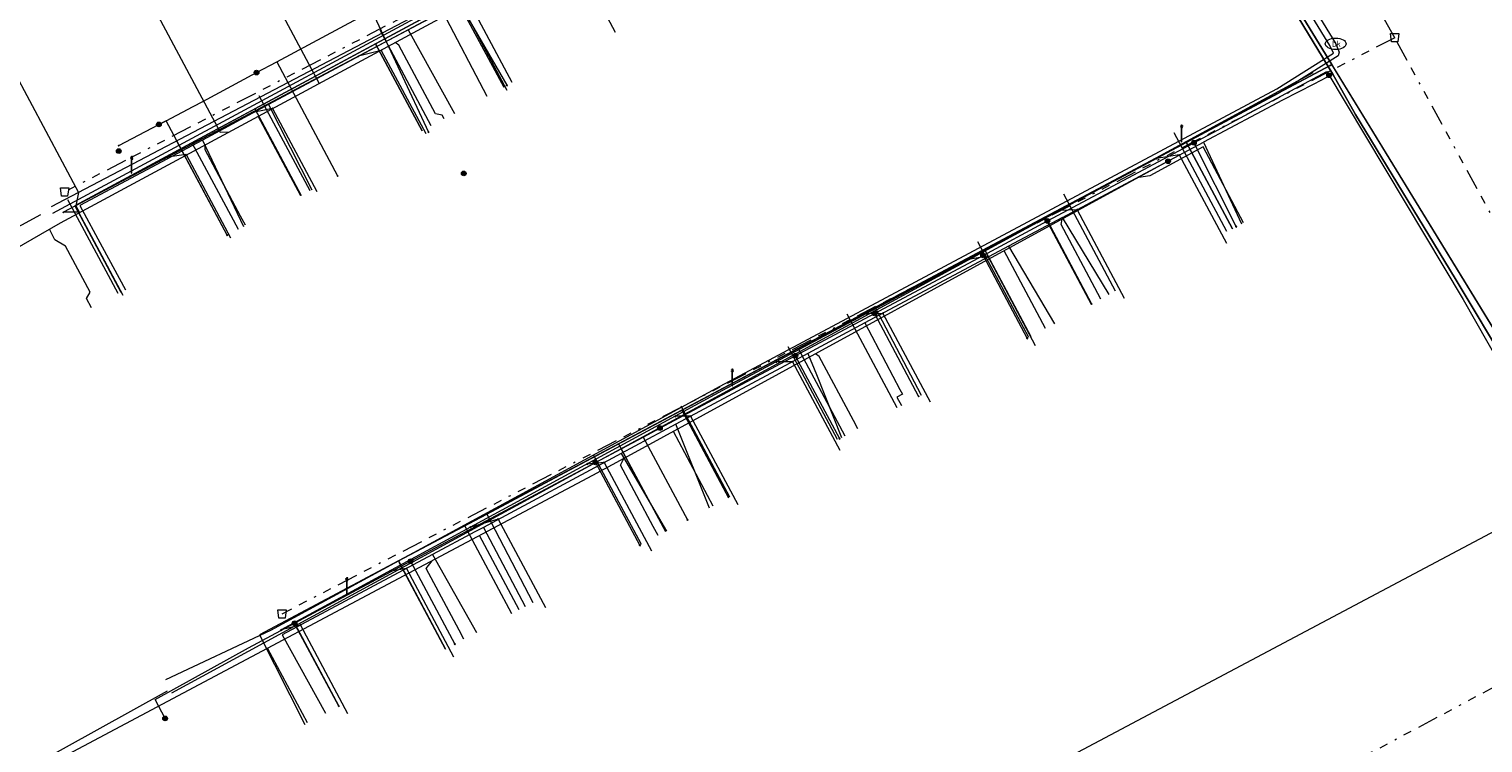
# Model space of a CAD drawing. Header units: metres. Extents: x 154975 to 155642, y 461260 to 461877.
# Tile 53 of 95: x 155213 to 155283, y 461603 to 461637. Entities that reach past the tile are written whole.
import ezdxf
from ezdxf.enums import TextEntityAlignment as Align
from ezdxf.lldxf.tags import DXFTag

# ---------------------------------------------------------------- set-up
doc = ezdxf.new("R2010")
doc.units = ezdxf.units.M
doc.linetypes.add('RI-OVERIG-SO', pattern=[17, 5, -2, 2, -2, 0, -2, 2, -2])
for name, color, linetype, lineweight, true_color in [('B-WE-KL-DATA-G', 3, 'KL-DATA-SO', 18, 0x00ff00), ('B-WE-KL-DATA_HULPSTUK-S', 3, 'Continuous', 18, 0x00ff00), ('B-WE-KL-DATA_KABELBED-G', 3, 'Continuous', 18, 0x00ff00), ('B-WE-KL-ET_LS-G', 1, 'KL-LS-SO', 18, 0xff0000), ('B-WE-KL-ET_LS-S', 1, 'Continuous', 18, 0xff0000), ('B-WE-KL-ET_LS_HULPSTUK-S', 1, 'Continuous', 18, 0xff0000), ('B-WE-KL-ET_MS-G', 1, 'KL-MS-SO', 18, 0xff0000), ('B-WE-KL-GAS_LD-G', 30, 'KL-GAS_LD-SO', 18, 0xff7f00), ('B-WE-KL-WATER-G', 5, 'KL-WATER-SO', 18, 0x0000ff), ('B-WE-KL-WATER-S', 5, 'Continuous', 18, 0x0000ff), ('B-WE-KL-WATER_HULPSTUK-S', 5, 'Continuous', 18, 0x0000ff), ('B-WE-RI-VRIJVERVAL-G', 6, 'RI-OVERIG-SO', 18, 0xff00ff), ('B-WE-RI-VRIJVERVAL_HULPSTUK-S', 6, 'Continuous', 18, 0xff00ff), ('V-WE-KL-WATER-G', 5, 'V-KL-WATER-SO', 18, 0x0000ff)]:
    doc.layers.add(name, color=color, linetype=linetype, lineweight=lineweight, true_color=true_color)
doc.styles.add('NLCS-ISO', font='NLCS-ISO.ttf')
tags = doc.linetypes.add('KL-DATA-SO', pattern='A,4,-1,[101,NLCS.SHX,S=0.5,R=0,X=0,Y=0],-1,4,-1,["D",Standard,S=1,R=0,X=-0.25,Y=-0.5],-1.5', length=12.5).pattern_tags.tags
tags[18] = DXFTag(74, 10)
tags = doc.linetypes.add('KL-GAS_LD-SO', pattern='A,4,-1,[69,NLCS.SHX,S=0.5,R=0,X=0,Y=0],-1,4,-1,["L",Standard,S=1,R=0,X=0.25,Y=-0.5],-2', length=13).pattern_tags.tags
tags[18] = DXFTag(74, 10)
tags = doc.linetypes.add('KL-LS-SO', pattern='A,4,-1,[103,NLCS.SHX,S=0.75,R=0,X=0,Y=0],-1,4,-1,["L",Standard,S=1,R=0,X=0,Y=-0.5],-2', length=13).pattern_tags.tags
tags[18] = DXFTag(74, 10)
tags = doc.linetypes.add('KL-MS-SO', pattern='A,4,-1,[103,NLCS.SHX,S=0.75,R=0,X=0,Y=0],-1,4,-1,["M",Standard,S=1,R=0,X=0,Y=-0.5],-2', length=13).pattern_tags.tags
tags[18] = DXFTag(74, 10)
doc.linetypes.add('KL-WATER-SO', pattern='A,7,-0.5,[168,NLCS.SHX,S=0.75,R=0,X=0.75,Y=0],-2', length=9.5)
doc.linetypes.add('V-KL-WATER-SO', pattern='A,3.5,[24,NLCS.SHX,S=0.5,R=0,X=0,Y=0],3.5,-0.5,[168,NLCS.SHX,S=0.75,R=0,X=0.75,Y=0],-2', length=9.5)

# ---------------------------------------------------------------- blocks, each defined once
blk = doc.blocks.new('SKL-WTB_HULP_MOF-SO')
at = {"linetype": 'ByBlock', "lineweight": 18}
h = blk.add_hatch(color=0, dxfattribs=at)
h.dxf.hatch_style = 1
h.paths.add_polyline_path([(-0.5625, 0, 1), (0.5625, 0, 1)])
at = {"color": 0, "linetype": 'ByBlock', "lineweight": 18}
blk.add_circle((0, 0), 0.5625, dxfattribs=at)
at = {"color": 0, "linetype": 'ByBlock', "lineweight": 18, "style": 'NLCS-ISO', "flags": 1}
for tag, p in [('TYPE', (1.5, 0)), ('OMSCHRIJVING', (1.5, -3)), ('LABEL', (1.5, -1.5))]:
    blk.add_attdef(tag, p, '', height=1, dxfattribs=at)
blk = doc.blocks.new('SKL-WATER_BRANDKRAAN_BRANDPUT-SO')
at = {"color": 0, "linetype": 'ByBlock', "lineweight": 18}
blk.add_ellipse((0, 0), major_axis=(2.5, 0), ratio=0.54, dxfattribs=at)
at = {"color": 0, "linetype": 'ByBlock', "lineweight": 18, "style": 'NLCS-ISO'}
blk.add_text('bk', height=1.5, dxfattribs=at).set_placement((0.16, 0), align=Align.MIDDLE_CENTER)
blk = doc.blocks.new('SKL-WTB_HULP_OVERIG-SO')
at = {"color": 0, "linetype": 'ByBlock', "lineweight": 18}
for points in [[(-0.14, 0.14), (0.14, -0.14)], [(0.14, 0.14), (-0.14, -0.14)]]:
    blk.add_lwpolyline(points, dxfattribs=at)
at = {"color": 0, "linetype": 'ByBlock', "lineweight": 18, "style": 'NLCS-ISO', "flags": 1}
for tag, p in [('TYPE', (1.5, 0)), ('OMSCHRIJVING', (1.5, -3)), ('LABEL', (1.5, -1.5))]:
    blk.add_attdef(tag, p, '', height=1, dxfattribs=at)
blk = doc.blocks.new('SRI-HULP_AFVOER_OPVANG-SO')
at = {"color": 0, "linetype": 'ByBlock', "lineweight": 18}
blk.add_lwpolyline([(-0.75, -1), (-1, 1), (1, 1), (0.75, -1)], close=True, dxfattribs=at)
at = {"color": 0, "linetype": 'ByBlock', "lineweight": 18, "style": 'NLCS-ISO', "flags": 1}
for tag, p in [('TYPE', (1.5, 0)), ('OMSCHRIJVING', (1.5, -3)), ('LABEL', (1.5, -1.5))]:
    blk.add_attdef(tag, p, '', height=1, dxfattribs=at)
blk = doc.blocks.new('SKL-ET_LS_MAST-SO')
for p, q in [((-0.05, 2.07), (0.05, 2.07)), ((-0.05, -2), (0.05, -2))]:
    blk.add_line(p, q)
for points in [[(-0.18, 1.76), (-0.22, 1.76), (-0.22, 1.84), (-0.18, 1.84), (-0.18, 1.79)], [(-0.18, 1.49), (-0.22, 1.49), (-0.22, 1.57), (-0.18, 1.57), (-0.18, 1.52)], [(-0.18, 1.79), (-0.05, 1.79)], [(-0.18, 1.76), (-0.05, 1.76)], [(-0.18, 1.52), (-0.05, 1.52)], [(-0.18, 1.49), (-0.05, 1.49)], [(-0.05, -2), (-0.05, 2.07)], [(0.05, -2), (0.05, 2.07)], [(0.18, 1.92), (0.05, 1.92)], [(0.18, 1.89), (0.05, 1.89)], [(0.18, 1.66), (0.05, 1.66)], [(0.18, 1.63), (0.05, 1.63)], [(0.18, 1.39), (0.05, 1.39)], [(0.18, 1.36), (0.05, 1.36)], [(0.18, 1.89), (0.22, 1.89), (0.22, 1.97), (0.18, 1.97), (0.18, 1.92)], [(0.18, 1.63), (0.22, 1.63), (0.22, 1.71), (0.18, 1.71), (0.18, 1.66)], [(0.18, 1.36), (0.22, 1.36), (0.22, 1.44), (0.18, 1.44), (0.18, 1.39)]]:
    blk.add_lwpolyline(points)

msp = doc.modelspace()

# ---------------------------------------------------------------- linework, layer by layer
at = {"layer": 'B-WE-KL-DATA-G', "ltscale": 0.2, "flags": 128}
for points in [[(155255.784, 461666.532), (155256.284, 461666.914), (155258.532, 461663.088), (155263.712, 461654.329), (155264.898, 461652.383), (155273.637, 461637.844), (155275.517, 461634.756), (155276.607, 461632.819), (155281.376, 461624.97), (155283.991, 461620.633), (155284.994, 461618.875), (155296.188, 461597.049), (155297.008, 461595.617), (155297.808, 461594.129), (155298.642, 461592.555), (155301.078, 461587.941)], [(155264.131, 461653.126), (155264.427, 461653.305), (155263.684, 461654.536), (155215.28, 461628.452), (155217.482, 461624.313)], [(155264.131, 461653.126), (155264.427, 461653.305), (155263.684, 461654.536), (155220.877, 461631.468), (155223.099, 461627.323)], [(155264.131, 461653.126), (155264.427, 461653.305), (155263.684, 461654.536), (155223.896, 461633.095), (155226.117, 461628.945)], [(155231.904, 461632.046), (155229.673, 461636.209), (155263.684, 461654.536), (155264.427, 461653.305), (155264.131, 461653.126)], [(155264.131, 461653.126), (155264.427, 461653.305), (155263.684, 461654.536), (155233.566, 461638.306), (155235.814, 461634.137)], [(155275.517, 461634.756), (155273.637, 461637.844), (155264.898, 461652.383), (155263.712, 461654.329), (155261.445, 461652.966), (155257.626, 461650.939)], [(155264.131, 461653.126), (155264.427, 461653.305), (155266.175, 461650.409), (155275.474, 461635.219), (155275.391, 461635.168), (155224.114, 461607.899), (155226.285, 461603.61)], [(155264.131, 461653.126), (155264.427, 461653.305), (155266.175, 461650.409), (155275.474, 461635.219), (155275.391, 461635.168), (155230.773, 461611.441), (155233.031, 461607.214)], [(155264.131, 461653.126), (155264.427, 461653.305), (155266.175, 461650.409), (155275.474, 461635.219), (155275.391, 461635.168), (155234.999, 461613.688), (155237.215, 461609.45)], [(155264.131, 461653.126), (155264.427, 461653.305), (155266.175, 461650.409), (155275.474, 461635.219), (155275.391, 461635.168), (155241.315, 461617.046), (155243.558, 461612.844)], [(155264.131, 461653.126), (155264.427, 461653.305), (155266.175, 461650.409), (155275.474, 461635.219), (155275.391, 461635.168), (155244.347, 461618.659), (155246.578, 461614.458)], [(155264.131, 461653.126), (155264.427, 461653.305), (155266.175, 461650.409), (155275.474, 461635.219), (155275.391, 461635.168), (155249.919, 461621.622), (155252.157, 461617.438)], [(155264.131, 461653.126), (155264.427, 461653.305), (155266.175, 461650.409), (155275.474, 461635.219), (155275.391, 461635.168), (155253.61, 461623.585), (155255.809, 461619.385)], [(155264.131, 461653.126), (155264.427, 461653.305), (155266.175, 461650.409), (155275.474, 461635.219), (155275.391, 461635.168), (155258.834, 461626.363), (155261.06, 461622.191)], [(155264.131, 461653.126), (155264.427, 461653.305), (155266.175, 461650.409), (155275.474, 461635.219), (155275.391, 461635.168), (155261.724, 461627.9), (155263.952, 461623.736)], [(155264.131, 461653.126), (155264.427, 461653.305), (155266.175, 461650.409), (155288.124, 461614.557), (155300.251, 461621.154), (155301.481, 461621.89), (155301.223, 461622.319)], [(155270.716, 461627.35), (155268.496, 461631.501), (155275.391, 461635.168), (155275.474, 461635.219), (155266.175, 461650.409), (155264.427, 461653.305), (155264.131, 461653.126)], [(155232.879, 461637.753), (155231.231, 461636.87)], [(155232.879, 461637.753), (155235, 461633.705)], [(155231.231, 461636.87), (155224.555, 461633.295)], [(155231.231, 461636.87), (155233.454, 461632.877)], [(155275.517, 461634.756), (155274.61, 461634.281), (155273.115, 461633.516), (155269.334, 461631.498)], [(155297.808, 461594.129), (155297.008, 461595.617), (155296.188, 461597.049), (155284.994, 461618.875), (155283.991, 461620.633), (155281.376, 461624.97), (155276.607, 461632.819), (155275.517, 461634.756)], [(155224.555, 461633.295), (155222.421, 461632.153), (155221.383, 461631.598)], [(155224.555, 461633.295), (155226.627, 461629.219)], [(155221.383, 461631.598), (155215.52, 461628.462), (155216.584, 461626.488), (155217.693, 461624.431)], [(155221.383, 461631.598), (155223.356, 461627.466)], [(155262.583, 461627.896), (155269.334, 461631.498)], [(155269.334, 461631.498), (155271.149, 461627.586)], [(155262.583, 461627.896), (155259.996, 461626.516)], [(155264.807, 461624.197), (155262.583, 461627.896)], [(155259.996, 461626.516), (155259.995, 461626.515), (155253.111, 461622.842)], [(155259.996, 461626.516), (155262.196, 461622.802)], [(155253.111, 461622.842), (155251.626, 461622.049), (155250.385, 461621.383)], [(155253.111, 461622.842), (155254.789, 461619.657), (155254.913, 461619.421), (155254.648, 461619.28), (155254.858, 461618.883)], [(155250.385, 461621.383), (155249.075, 461620.679), (155244.508, 461618.225), (155244.06, 461617.985)], [(155250.385, 461621.383), (155250.79, 461620.372), (155251.998, 461617.358)], [(155244.06, 461617.985), (155241.441, 461616.583)], [(155245.675, 461613.976), (155244.06, 461617.985)], [(155241.441, 461616.583), (155234.839, 461613.049)], [(155241.441, 461616.583), (155243.616, 461612.875)], [(155234.839, 461613.049), (155234.438, 461612.833), (155232.402, 461611.747)], [(155234.839, 461613.049), (155236.84, 461609.254)], [(155232.402, 461611.747), (155225.197, 461607.901), (155227.278, 461604.146)], [(155232.402, 461611.747), (155234.514, 461608.011)]]:
    msp.add_lwpolyline(points, dxfattribs=at)
at = {"layer": 'B-WE-KL-DATA_KABELBED-G', "ltscale": 0.2, "flags": 128}
for points in [[(155217.377, 461631.332), (155219.299, 461632.343), (155219.642, 461632.524), (155220.938, 461633.205), (155221.4, 461633.451), (155223.978, 461634.832), (155224.944, 461635.35), (155229.5, 461637.791), (155232.872, 461639.598), (155239.21, 461642.994), (155241.061, 461643.986), (155241.497, 461644.219), (155247.425, 461647.396), (155251.477, 461649.567), (155257.006, 461652.53), (155259.102, 461653.653), (155262.82, 461655.645), (155262.393, 461656.358), (155254.354, 461669.802), (155252.026, 461673.666)], [(155275.474, 461635.219), (155264.427, 461653.305)], [(155232.872, 461639.598), (155235.96, 461634.22)], [(155229.673, 461636.209), (155233.566, 461638.306)], [(155233.566, 461638.306), (155235.814, 461634.137)], [(155229.5, 461637.791), (155232.204, 461631.979)], [(155223.896, 461633.095), (155229.673, 461636.209)], [(155229.673, 461636.209), (155231.904, 461632.046)], [(155223.978, 461634.832), (155224.944, 461635.35), (155227.859, 461629.879)], [(155268.496, 461631.501), (155275.474, 461635.219)], [(155299.59, 461620.795), (155288.124, 461614.557), (155275.474, 461635.219)], [(155219.603, 461603.892), (155219.118, 461604.809), (155223.584, 461607.274), (155225.799, 461608.457), (155231.356, 461611.427), (155240.209, 461616.157), (155242.493, 461617.377), (155243.295, 461617.806), (155249.78, 461621.271), (155253.573, 461623.297), (155258.769, 461626.073), (155261.856, 461627.723), (155268.867, 461631.469), (155270.445, 461632.312), (155275.242, 461634.875), (155281.771, 461623.961), (155288.201, 461612.655), (155288.403, 461610.317), (155290.834, 461603.752), (155291.94, 461603.214), (155292.705, 461602.842), (155292.826, 461602.777), (155292.94, 461602.702)], [(155220.877, 461631.468), (155223.896, 461633.095)], [(155223.896, 461633.095), (155224.233, 461632.464)], [(155222.57, 461627.045), (155219.642, 461632.524), (155219.299, 461632.343)], [(155224.233, 461632.464), (155226.117, 461628.945)], [(155220.877, 461631.468), (155215.28, 461628.452), (155217.482, 461624.313)], [(155220.877, 461631.468), (155223.099, 461627.323)], [(155261.724, 461627.9), (155268.496, 461631.501)], [(155268.496, 461631.501), (155270.716, 461627.35)], [(155268.867, 461631.469), (155270.893, 461627.449)], [(155258.834, 461626.363), (155261.724, 461627.9)], [(155261.724, 461627.9), (155262.013, 461627.359)], [(155261.856, 461627.723), (155263.969, 461623.75)], [(155262.013, 461627.359), (155263.952, 461623.736)], [(155253.61, 461623.585), (155258.834, 461626.363)], [(155258.769, 461626.073), (155260.882, 461622.101)], [(155258.834, 461626.363), (155261.06, 461622.191)], [(155249.919, 461621.622), (155253.61, 461623.585)], [(155253.573, 461623.297), (155255.686, 461619.324)], [(155253.61, 461623.585), (155255.809, 461619.385)], [(155244.347, 461618.659), (155249.919, 461621.622)], [(155249.78, 461621.271), (155251.894, 461617.298)], [(155249.919, 461621.622), (155252.157, 461617.438)], [(155241.315, 461617.046), (155244.347, 461618.659)], [(155244.347, 461618.659), (155246.578, 461614.458)], [(155243.295, 461617.806), (155242.493, 461617.377), (155244.615, 461613.409)], [(155234.999, 461613.688), (155241.315, 461617.046)], [(155241.315, 461617.046), (155241.428, 461616.834)], [(155241.428, 461616.834), (155243.558, 461612.844)], [(155240.209, 461616.157), (155242.332, 461612.189)], [(155230.773, 461611.441), (155234.999, 461613.688)], [(155234.999, 461613.688), (155237.215, 461609.45)], [(155230.773, 461611.441), (155224.114, 461607.899), (155226.285, 461603.61)], [(155230.773, 461611.441), (155233.031, 461607.214)], [(155231.356, 461611.427), (155233.469, 461607.453)], [(155225.799, 461608.457), (155227.912, 461604.484)]]:
    msp.add_lwpolyline(points, dxfattribs=at)
at = {"layer": 'B-WE-KL-ET_LS-G', "ltscale": 0.2, "flags": 128}
for points in [[(155257.665, 461650.842), (155214.565, 461627.621), (155200.992, 461619.802)], [(155221.88, 461643.851), (155226.974, 461634.306)], [(155217.508, 461640.837), (155222.235, 461631.98), (155222.664, 461631.984)], [(155210.735, 461637.903), (155215.443, 461629.08), (155215.326, 461628.451), (155215.5, 461628.124)], [(155232.554, 461632.849), (155230.792, 461636.136), (155230.609, 461636.265)], [(155226.096, 461628.934), (155224.059, 461632.736)], [(155232.963, 461632.614), (155232.869, 461632.79), (155232.554, 461632.849)], [(155223.216, 461627.958), (155221.512, 461631.136), (155221.519, 461631.368)], [(155271.245, 461627.637), (155269.305, 461631.269), (155266.76, 461629.878), (155266.237, 461629.797), (155266.227, 461629.815)], [(155267.635, 461630.584), (155241.573, 461616.343), (155240.062, 461615.53), (155211.645, 461600.43)], [(155223.452, 461627.517), (155223.216, 461627.958)], [(155264.128, 461624.515), (155262.505, 461627.553), (155262.564, 461627.813)], [(155216.071, 461623.562), (155215.835, 461624.003), (155216.004, 461624.321), (155214.824, 461626.524), (155214.323, 461626.823), (155214.054, 461627.326)], [(155261.764, 461622.572), (155259.777, 461626.29)], [(155264.41, 461623.986), (155264.128, 461624.515)], [(155252.564, 461618.166), (155250.928, 461621.226), (155250.746, 461621.355)], [(155245.85, 461614.069), (155243.943, 461617.637)], [(155252.776, 461617.769), (155252.564, 461618.166)], [(155242.968, 461613.096), (155241.404, 461616.022), (155241.573, 461616.343)], [(155243.204, 461612.655), (155242.968, 461613.096)], [(155236.556, 461609.103), (155234.657, 461612.658)], [(155233.674, 461608.13), (155232.101, 461611.073), (155232.387, 461611.452)], [(155233.91, 461607.689), (155233.674, 461608.13)], [(155226.413, 461603.683), (155224.5, 461607.261)]]:
    msp.add_lwpolyline(points, dxfattribs=at)
at = {"layer": 'B-WE-KL-ET_MS-G', "ltscale": 0.2, "flags": 128}
msp.add_lwpolyline([(155346.854, 461647.934), (155344.734, 461646.532), (155310.827, 461626.282), (155305.977, 461623.824), (155293.825, 461617.547), (155286.69, 461614.691), (155234.44, 461586.966), (155229.534, 461584.582), (155218.55, 461578.98), (155201.021, 461571.02), (155196.04, 461568.702)], dxfattribs=at)
at = {"layer": 'B-WE-KL-GAS_LD-G', "ltscale": 0.2, "flags": 128}
for points in [[(155214.159, 461628.419), (155264.659, 461654.935)], [(155236.225, 461634.362), (155233.757, 461638.967)], [(155219.634, 461605.759), (155224.663, 461608.124), (155246.174, 461619.804), (155272.845, 461634.056), (155275.552, 461635.757), (155275.371, 461636.132), (155274.57, 461637.444)], [(155232.346, 461632.283), (155229.89, 461636.866)], [(155226.537, 461629.171), (155224.1, 461633.719)], [(155222.571, 461627.045), (155220.145, 461631.57)], [(155270.451, 461627.213), (155267.924, 461631.944)], [(155265.116, 461624.362), (155262.634, 461629.01)], [(155217.349, 461624.247), (155214.941, 461628.741)], [(155201.975, 461621.693), (155213.647, 461628.038)], [(155260.97, 461622.148), (155258.521, 461626.731)], [(155254.664, 461618.778), (155252.267, 461623.265)], [(155251.806, 461617.251), (155249.431, 461621.693)], [(155246.644, 461614.493), (155244.312, 461618.856)], [(155242.41, 461612.231), (155240.113, 461616.529)], [(155236.203, 461608.914), (155233.959, 461613.116)], [(155233.028, 461607.218), (155230.809, 461611.37)], [(155227.912, 461604.484), (155225.735, 461608.557)], [(155213.123, 461601.565), (155219.71, 461605.217)]]:
    msp.add_lwpolyline(points, dxfattribs=at)
at = {"layer": 'B-WE-KL-WATER-G', "ltscale": 0.2, "flags": 128}
for points in [[(155263.638, 461655.823), (155275.659, 461636.207)], [(155263.506, 461654.985), (155262.986, 461653.933), (155247.863, 461645.665), (155214.727, 461628.138)], [(155239.037, 461640.731), (155241.157, 461636.758)], [(155233.834, 461637.965), (155235.959, 461633.984)], [(155275.659, 461636.207), (155275.826, 461635.804), (155275.781, 461635.631), (155272.912, 461633.831), (155246.293, 461619.597), (155225.153, 461608.137)], [(155229.951, 461635.894), (155228.855, 461635.611)], [(155229.951, 461635.894), (155232.077, 461631.911)], [(155224.747, 461633.115), (155223.729, 461632.9)], [(155224.747, 461633.115), (155226.871, 461629.133)], [(155220.601, 461630.901), (155219.707, 461630.772)], [(155220.601, 461630.901), (155222.727, 461626.921)], [(155268.168, 461630.886), (155267.073, 461630.708)], [(155268.168, 461630.886), (155270.434, 461626.655)], [(155215.457, 461628.148), (155214.727, 461628.138)], [(155215.457, 461628.148), (155217.578, 461624.172)], [(155263.276, 461628.262), (155262.442, 461628.231)], [(155263.276, 461628.262), (155265.535, 461624.029)], [(155258.993, 461626.03), (155258.052, 461625.883)], [(155258.993, 461626.03), (155261.273, 461621.756)], [(155253.973, 461623.297), (155253.187, 461623.282)], [(155253.973, 461623.297), (155256.237, 461619.064)], [(155249.652, 461620.985), (155248.866, 461620.972)], [(155249.652, 461620.985), (155251.916, 461616.753)], [(155244.766, 461618.372), (155244.028, 461618.37)], [(155244.766, 461618.372), (155247.03, 461614.139)], [(155240.621, 461616.155), (155239.809, 461616.083)], [(155240.621, 461616.155), (155242.885, 461611.922)], [(155235.551, 461613.443), (155234.226, 461613.056)], [(155235.551, 461613.443), (155237.814, 461609.21)], [(155231.154, 461611.078), (155230.321, 461610.939)], [(155231.154, 461611.078), (155233.412, 461606.856)], [(155226.08, 461608.373), (155225.153, 461608.137)], [(155226.08, 461608.373), (155228.337, 461604.137)]]:
    msp.add_lwpolyline(points, dxfattribs=at)
at = {"layer": 'B-WE-RI-VRIJVERVAL-G', "ltscale": 0.2, "flags": 128}
for points in [[(155267.46, 461656.32), (155214.78, 461629.11)], [(155278.49, 461636.5), (155267.46, 461656.32)], [(155278.49, 461636.5), (155225.19, 461608.9)], [(155300.86, 461595.46), (155278.49, 461636.5)], [(155233.3, 461578.8), (155289.8, 461608.9)]]:
    msp.add_lwpolyline(points, dxfattribs=at)
at = {"layer": 'V-WE-KL-WATER-G', "ltscale": 0.2, "flags": 128}
for points in [[(155214.228, 461628.093), (155263.108, 461654.414)], [(155219.924, 461605.12), (155274.588, 461634.84)]]:
    msp.add_lwpolyline(points, dxfattribs=at)

# ---------------------------------------------------------------- block references
at = {"layer": 'B-WE-KL-DATA_HULPSTUK-S', "xscale": 0.2, "yscale": 0.2, "zscale": 0.2}
for name, p in [('SKL-WTB_HULP_MOF-SO', (155223.978, 461634.832)), ('SKL-WTB_HULP_OVERIG-SO', (155223.978, 461634.832)), ('SKL-WTB_HULP_MOF-SO', (155275.345, 461634.703)), ('SKL-WTB_HULP_OVERIG-SO', (155235.96, 461634.22)), ('SKL-WTB_HULP_MOF-SO', (155219.299, 461632.343)), ('SKL-WTB_HULP_OVERIG-SO', (155219.299, 461632.343)), ('SKL-WTB_HULP_OVERIG-SO', (155232.204, 461631.979)), ('SKL-WTB_HULP_MOF-SO', (155268.867, 461631.469)), ('SKL-WTB_HULP_MOF-SO', (155217.379, 461631.07)), ('SKL-WTB_HULP_OVERIG-SO', (155217.377, 461631.332)), ('SKL-WTB_HULP_OVERIG-SO', (155268.867, 461631.469)), ('SKL-WTB_HULP_OVERIG-SO', (155227.859, 461629.879)), ('SKL-WTB_HULP_MOF-SO', (155233.9, 461630)), ('SKL-WTB_HULP_MOF-SO', (155261.856, 461627.723)), ('SKL-WTB_HULP_OVERIG-SO', (155261.856, 461627.723)), ('SKL-WTB_HULP_OVERIG-SO', (155270.893, 461627.449)), ('SKL-WTB_HULP_OVERIG-SO', (155222.57, 461627.045)), ('SKL-WTB_HULP_MOF-SO', (155258.769, 461626.074)), ('SKL-WTB_HULP_OVERIG-SO', (155258.769, 461626.073)), ('SKL-WTB_HULP_MOF-SO', (155253.573, 461623.297)), ('SKL-WTB_HULP_OVERIG-SO', (155253.573, 461623.297)), ('SKL-WTB_HULP_OVERIG-SO', (155263.969, 461623.75)), ('SKL-WTB_HULP_OVERIG-SO', (155260.882, 461622.101)), ('SKL-WTB_HULP_MOF-SO', (155249.78, 461621.271)), ('SKL-WTB_HULP_OVERIG-SO', (155249.78, 461621.271)), ('SKL-WTB_HULP_OVERIG-SO', (155255.686, 461619.324)), ('SKL-WTB_HULP_MOF-SO', (155243.295, 461617.806)), ('SKL-WTB_HULP_OVERIG-SO', (155243.295, 461617.806)), ('SKL-WTB_HULP_OVERIG-SO', (155251.894, 461617.298)), ('SKL-WTB_HULP_MOF-SO', (155240.209, 461616.157)), ('SKL-WTB_HULP_OVERIG-SO', (155240.209, 461616.157)), ('SKL-WTB_HULP_OVERIG-SO', (155244.615, 461613.409)), ('SKL-WTB_HULP_OVERIG-SO', (155242.332, 461612.189)), ('SKL-WTB_HULP_MOF-SO', (155231.356, 461611.427)), ('SKL-WTB_HULP_OVERIG-SO', (155231.356, 461611.427)), ('SKL-WTB_HULP_MOF-SO', (155225.799, 461608.457)), ('SKL-WTB_HULP_OVERIG-SO', (155225.799, 461608.457)), ('SKL-WTB_HULP_OVERIG-SO', (155233.469, 461607.453)), ('SKL-WTB_HULP_OVERIG-SO', (155227.912, 461604.484)), ('SKL-WTB_HULP_MOF-SO', (155219.6, 461603.897)), ('SKL-WTB_HULP_OVERIG-SO', (155219.603, 461603.892))]:
    msp.add_blockref(name, p, dxfattribs=at)
at = {"layer": 'B-WE-KL-ET_LS-S', "xscale": 0.2, "yscale": 0.2, "zscale": 0.2}
for p in [(155268.283, 461631.917), (155218, 461630.41), (155246.765, 461620.222), (155228.303, 461610.237)]:
    msp.add_blockref('SKL-ET_LS_MAST-SO', p, dxfattribs=at)
at = {"layer": 'B-WE-KL-ET_LS_HULPSTUK-S', "xscale": 0.2, "yscale": 0.2, "zscale": 0.2}
msp.add_blockref('SKL-WTB_HULP_MOF-SO', (155267.635, 461630.584), dxfattribs=at)
at = {"layer": 'B-WE-KL-WATER-S', "xscale": 0.2, "yscale": 0.2, "zscale": 0.2}
msp.add_blockref('SKL-WATER_BRANDKRAAN_BRANDPUT-SO', (155275.659, 461636.207), dxfattribs=at)
at = {"layer": 'B-WE-KL-WATER_HULPSTUK-S', "xscale": 0.2, "yscale": 0.2, "zscale": 0.2}
for p in [(155229.951, 461635.894), (155228.855, 461635.611), (155224.747, 461633.115), (155223.729, 461632.9), (155220.601, 461630.901), (155268.168, 461630.886), (155219.707, 461630.772), (155267.073, 461630.708), (155214.727, 461628.138), (155215.457, 461628.148), (155262.442, 461628.231), (155263.276, 461628.262), (155258.993, 461626.03), (155258.052, 461625.883), (155253.187, 461623.282), (155253.973, 461623.297), (155248.866, 461620.972), (155249.652, 461620.985), (155244.028, 461618.37), (155244.766, 461618.372), (155239.809, 461616.083), (155240.621, 461616.155), (155235.551, 461613.443), (155234.226, 461613.056), (155230.321, 461610.939), (155231.154, 461611.078), (155225.153, 461608.137), (155226.08, 461608.373)]:
    msp.add_blockref('SKL-WTB_HULP_OVERIG-SO', p, dxfattribs=at)
at = {"layer": 'B-WE-RI-VRIJVERVAL_HULPSTUK-S', "xscale": 0.2, "yscale": 0.2, "zscale": 0.2}
for p in [(155278.49, 461636.5), (155214.78, 461629.11), (155225.19, 461608.9)]:
    msp.add_blockref('SRI-HULP_AFVOER_OPVANG-SO', p, dxfattribs=at)

doc.saveas('drawing.dxf')
